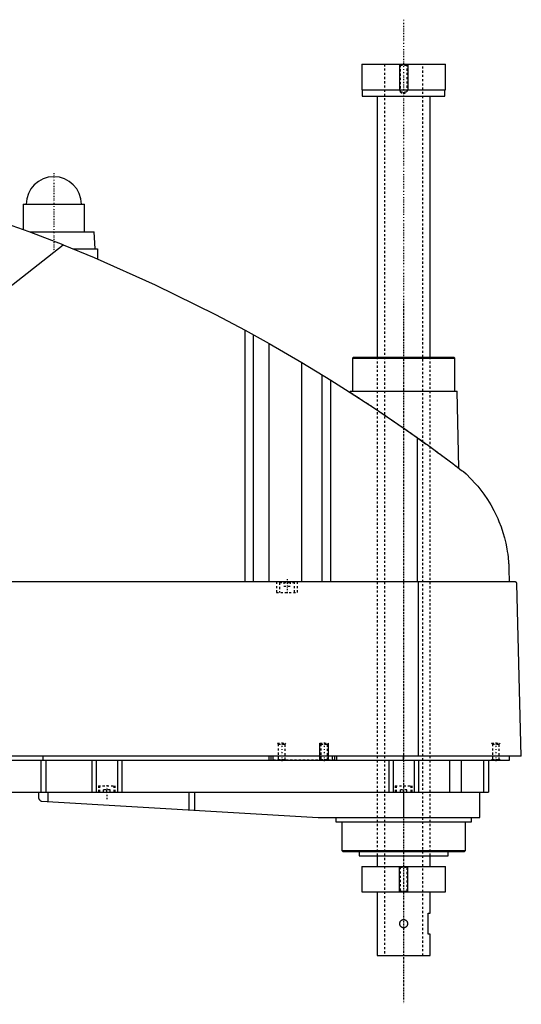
# Model space of a CAD drawing. Extents: x -181 to 906, y -82 to 389.
# Tile 3 of 3: x 669 to 906, y -82 to 382. Entities that reach past the tile are written whole.
import ezdxf

# ---------------------------------------------------------------- set-up
doc = ezdxf.new("R2010")
doc.units = 0
doc.linetypes.add('CENTER', pattern=[1.5, 0.45, -0.5, 0.05, -0.5])
doc.linetypes.add('DASHED', pattern=[2, 1, -1])
for name, color, linetype in [('AM_0', 7, 'CONTINUOUS'), ('AM_10', 7, 'CONTINUOUS'), ('AM_3', 7, 'DASHED'), ('AM_7', 7, 'CENTER')]:
    doc.layers.add(name, color=color, linetype=linetype)

msp = doc.modelspace()

# ---------------------------------------------------------------- linework, layer by layer
at = {"layer": 'AM_0', "color": 7, "linetype": 'CONTINUOUS'}
for p, q in [((830.25, 360.5), (830.25, 348.5)), ((830.25, 360.5), (869.75, 360.5)), ((869.75, 348.5), (869.75, 360.5)), ((830.25, 348.5), (869.75, 348.5)), ((830.5, 348.5), (830.5, 345.5)), ((869.5, 345.5), (869.5, 348.5)), ((830.5, 345.5), (869.5, 345.5)), ((837.5, 345.5), (837.5, 222.5)), ((862.5, 222.5), (862.5, 345.5)), ((670.5, 294.5), (670.5, 282.67)), ((670.5, 294.5), (699.5, 294.5)), ((699.5, 281.5), (699.5, 294.5)), ((673.65, 281.5), (704, 281.5)), ((704.5, 273.5), (704, 281.5)), ((545.22, 161.75), (689.33, 275.44)), ((694.16, 273.5), (705.65, 273.5)), ((705.65, 273.5), (705.65, 268.73)), ((775.22, 116.6), (775.22, 235.17)), ((775.22, 235.17), (786.56, 228.89)), ((779.22, 116.6), (779.22, 232.98)), ((786.56, 116.6), (786.56, 228.89)), ((786.56, 228.89), (801.96, 219.97)), ((801.96, 116.6), (801.96, 219.97)), ((801.96, 219.97), (815.65, 211.64)), ((826.33, 222.5), (825.83, 222)), ((825.83, 222), (825.83, 206.5)), ((825.83, 222), (874.17, 222)), ((826.33, 222.5), (873.67, 222.5)), ((874.17, 222), (873.67, 222.5)), ((874.17, 206.5), (874.17, 222)), ((811.52, 116.6), (811.52, 214.2)), ((815.65, 116.6), (815.65, 211.64)), ((824.83, 206.5), (824.81, 205.86)), ((824.83, 206.5), (875.17, 206.5)), ((876.04, 170.15), (875.17, 206.5)), ((856.53, 116.6), (856.53, 184.45)), ((899.63, 122.62), (899.77, 116.6)), ((902.45, 116.6), (332.05, 116.6)), ((857.01, 34.5), (857.01, 116.6)), ((905.5, 34.5), (903.45, 115.63)), ((905.5, 34.5), (328.96, 34.5)), ((360, 32.5), (900, 32.5)), ((678.85, 32.5), (678.85, 17.5)), ((680, 32.5), (680, 34.5)), ((681.18, 32.5), (681.18, 17.5)), ((703, 32.5), (703, 17.5)), ((705, 32.5), (705, 17.5)), ((715, 32.5), (715, 17.5)), ((717, 32.5), (717, 17.5)), ((786.5, 32.5), (786.5, 34.5)), ((787.5, 32.5), (787.5, 34.5)), ((788.5, 32.5), (788.5, 34.5)), ((816.5, 32.5), (816.5, 34.5)), ((817.5, 32.5), (817.5, 34.5)), ((818.5, 32.5), (818.5, 34.5)), ((843, 32.5), (843, 17.5)), ((845, 32.5), (845, 17.5)), ((850, 32.5), (850, 34.5)), ((855, 32.5), (855, 17.5)), ((857, 32.5), (857, 17.5)), ((871.56, 32.5), (871.56, 17.5)), ((877.09, 32.5), (877.09, 17.5)), ((887.69, 32.5), (887.69, 17.5)), ((890, 32.5), (890, 17.5)), ((900, 32.5), (900, 34.5)), ((582, 17.5), (890, 17.5)), ((677.8, 17.5), (677.8, 14.74)), ((682.14, 17.5), (682.14, 13.1)), ((748.68, 17.5), (748.68, 9.14)), ((751.33, 17.5), (751.33, 8.99)), ((850, 17.5), (850, 5.5)), ((886, 5.5), (886, 17.5)), ((679.14, 13.27), (809.7, 5.52)), ((810.3, 5.5), (886, 5.5)), ((818, 5.5), (818, 3.5)), ((882, 3.5), (882, 5.5)), ((818, 3.5), (882, 3.5)), ((820.83, 3.5), (820.83, -10)), ((879.17, -10), (879.17, 3.5)), ((820.83, -10), (821.33, -10.5)), ((820.83, -10), (879.17, -10)), ((821.33, -10.5), (878.67, -10.5)), ((829, -10.5), (829, -12.5)), ((829, -12.5), (871, -12.5)), ((837.5, -12.5), (837.5, -17.5)), ((862.5, -17.5), (862.5, -12.5)), ((871, -12.5), (871, -10.5)), ((878.67, -10.5), (879.17, -10)), ((830.25, -17.5), (830.25, -29.5)), ((830.25, -17.5), (869.75, -17.5)), ((869.75, -29.5), (869.75, -17.5)), ((830.25, -29.5), (869.75, -29.5)), ((837.5, -29.5), (837.5, -59.5)), ((862.5, -39.5), (862.5, -29.5)), ((861.5, -49.5), (861.5, -39.5)), ((861.5, -39.5), (862.5, -39.5)), ((862.5, -49.5), (861.5, -49.5)), ((862.5, -59.5), (862.5, -49.5)), ((837.5, -59.5), (862.5, -59.5))]:
    msp.add_line(p, q, dxfattribs=at)
for points in [[(689.33, 275.44, 0), (673.4, 281.59, 0), (641.19, 292.86, 0), (608.52, 302.74, 0), (592.03, 307.16, 0)], [(689.33, 275.44, 0), (703.96, 269.45, 0), (732.87, 256.58, 0), (761.24, 242.59, 0), (775.22, 235.17, 0)], [(815.65, 211.64, 0), (822.58, 207.29, 0), (836.3, 198.36, 0), (849.84, 189.16, 0), (856.53, 184.45, 0)], [(856.53, 184.45, 0), (857.18, 184, 0), (858.46, 183.08, 0), (859.75, 182.16, 0), (860.38, 181.7, 0), (861.02, 181.24, 0), (862.29, 180.33, 0), (863.54, 179.42, 0), (864.79, 178.51, 0), (866.03, 177.6, 0), (867.25, 176.7, 0), (867.86, 176.26, 0), (868.47, 175.81, 0), (869.67, 174.92, 0), (870.86, 174.04, 0), (872.03, 173.16, 0), (873.19, 172.3, 0), (874.33, 171.44, 0), (874.89, 171.01, 0), (875.45, 170.59, 0), (876.56, 169.75, 0), (877.65, 168.93, 0), (878.19, 168.52, 0)], [(878.19, 168.52, 0), (879.41, 167.42, 0), (881.74, 165.15, 0), (883.91, 162.81, 0), (884.94, 161.61, 0), (885.93, 160.4, 0), (887.8, 157.92, 0), (889.52, 155.41, 0), (891.09, 152.85, 0), (892.52, 150.27, 0), (893.8, 147.67, 0), (894.38, 146.37, 0), (894.93, 145.07, 0), (895.93, 142.48, 0), (896.8, 139.89, 0), (897.54, 137.32, 0), (898.16, 134.76, 0), (898.67, 132.21, 0), (898.88, 130.94, 0), (899.07, 129.67, 0), (899.26, 128.15, 0), (899.31, 127.72, 0), (899.35, 127.27, 0), (899.37, 127.05, 0), (899.39, 126.83, 0), (899.43, 126.37, 0), (899.47, 125.91, 0), (899.5, 125.44, 0), (899.53, 124.96, 0), (899.56, 124.47, 0), (899.58, 124.22, 0), (899.59, 123.97, 0), (899.61, 123.44, 0), (899.63, 122.9, 0), (899.63, 122.62, 0)], [(903.45, 115.63, 0), (903.45, 115.63, 0), (903.45, 115.63, 0), (903.45, 115.64, 0), (903.45, 115.64, 0), (903.45, 115.64, 0), (903.45, 115.65, 0), (903.45, 115.65, 0), (903.45, 115.66, 0), (903.45, 115.67, 0), (903.45, 115.67, 0), (903.45, 115.67, 0), (903.45, 115.68, 0), (903.45, 115.68, 0), (903.45, 115.69, 0), (903.45, 115.69, 0), (903.45, 115.7, 0), (903.44, 115.7, 0), (903.44, 115.71, 0), (903.44, 115.71, 0), (903.44, 115.71, 0), (903.44, 115.72, 0), (903.44, 115.72, 0), (903.44, 115.72, 0), (903.44, 115.73, 0), (903.44, 115.73, 0), (903.44, 115.74, 0), (903.44, 115.74, 0), (903.44, 115.74, 0), (903.44, 115.75, 0), (903.44, 115.75, 0), (903.44, 115.76, 0), (903.44, 115.76, 0), (903.44, 115.77, 0), (903.44, 115.77, 0), (903.43, 115.77, 0), (903.43, 115.78, 0), (903.43, 115.79, 0), (903.43, 115.82, 0), (903.42, 115.84, 0), (903.41, 115.87, 0), (903.41, 115.88, 0), (903.41, 115.89, 0), (903.4, 115.91, 0), (903.39, 115.93, 0), (903.39, 115.95, 0), (903.38, 115.97, 0), (903.37, 115.99, 0), (903.37, 116, 0), (903.36, 116.01, 0), (903.35, 116.03, 0), (903.35, 116.04, 0), (903.34, 116.05, 0), (903.34, 116.06, 0), (903.33, 116.08, 0), (903.32, 116.09, 0), (903.32, 116.1, 0), (903.31, 116.11, 0), (903.3, 116.12, 0), (903.3, 116.13, 0), (903.27, 116.18, 0), (903.21, 116.24, 0), (903.16, 116.3, 0), (903.1, 116.36, 0), (903.05, 116.4, 0), (903.02, 116.42, 0), (902.99, 116.44, 0), (902.93, 116.48, 0), (902.86, 116.51, 0), (902.8, 116.54, 0), (902.74, 116.56, 0), (902.67, 116.57, 0), (902.64, 116.58, 0), (902.61, 116.59, 0), (902.54, 116.6, 0), (902.48, 116.6, 0), (902.45, 116.6, 0)], [(677.8, 14.74, 0), (677.8, 14.74, 0), (677.8, 14.73, 0), (677.8, 14.73, 0), (677.8, 14.73, 0), (677.8, 14.73, 0), (677.8, 14.72, 0), (677.8, 14.72, 0), (677.81, 14.71, 0), (677.81, 14.7, 0), (677.81, 14.69, 0), (677.81, 14.69, 0), (677.81, 14.68, 0), (677.82, 14.67, 0), (677.82, 14.66, 0), (677.82, 14.65, 0), (677.83, 14.64, 0), (677.83, 14.62, 0), (677.83, 14.62, 0), (677.83, 14.61, 0), (677.84, 14.6, 0), (677.84, 14.58, 0), (677.84, 14.58, 0), (677.86, 14.53, 0), (677.89, 14.44, 0), (677.93, 14.34, 0), (677.98, 14.24, 0), (678.04, 14.14, 0), (678.11, 14.04, 0), (678.14, 13.99, 0), (678.18, 13.94, 0), (678.26, 13.84, 0), (678.35, 13.75, 0), (678.45, 13.66, 0), (678.56, 13.57, 0), (678.67, 13.49, 0), (678.73, 13.46, 0), (678.8, 13.42, 0), (678.93, 13.36, 0), (679.07, 13.3, 0), (679.14, 13.27, 0)], [(851.82, -44.5, 0), (851.82, -44.55, 0), (851.81, -44.66, 0), (851.8, -44.77, 0), (851.79, -44.82, 0), (851.78, -44.88, 0), (851.76, -44.99, 0), (851.73, -45.1, 0), (851.69, -45.2, 0), (851.65, -45.31, 0), (851.61, -45.41, 0), (851.58, -45.46, 0), (851.56, -45.51, 0), (851.5, -45.6, 0), (851.44, -45.69, 0), (851.37, -45.78, 0), (851.3, -45.86, 0), (851.23, -45.93, 0), (851.19, -45.97, 0), (851.15, -46.01, 0), (851.07, -46.08, 0), (850.98, -46.14, 0), (850.93, -46.17, 0), (850.88, -46.2, 0), (850.79, -46.26, 0), (850.69, -46.3, 0), (850.64, -46.33, 0), (850.59, -46.35, 0), (850.48, -46.38, 0), (850.37, -46.41, 0), (850.27, -46.43, 0), (850.16, -46.44, 0), (850.05, -46.45, 0), (850, -46.45, 0), (849.95, -46.45, 0), (849.84, -46.44, 0), (849.73, -46.43, 0), (849.63, -46.41, 0), (849.52, -46.38, 0), (849.41, -46.35, 0), (849.36, -46.33, 0), (849.31, -46.3, 0), (849.21, -46.26, 0), (849.11, -46.2, 0), (849.02, -46.14, 0), (848.93, -46.08, 0), (848.85, -46.01, 0), (848.81, -45.97, 0), (848.77, -45.93, 0), (848.7, -45.86, 0), (848.63, -45.78, 0), (848.56, -45.69, 0), (848.5, -45.6, 0), (848.44, -45.51, 0), (848.42, -45.46, 0), (848.39, -45.41, 0), (848.35, -45.31, 0), (848.3, -45.2, 0), (848.27, -45.09, 0), (848.24, -44.99, 0), (848.22, -44.88, 0), (848.21, -44.82, 0), (848.2, -44.77, 0), (848.19, -44.66, 0), (848.18, -44.55, 0), (848.18, -44.5, 0), (848.18, -44.45, 0), (848.19, -44.34, 0), (848.2, -44.23, 0), (848.21, -44.18, 0), (848.22, -44.12, 0), (848.24, -44.01, 0), (848.27, -43.91, 0), (848.3, -43.8, 0), (848.35, -43.69, 0), (848.39, -43.59, 0), (848.42, -43.54, 0), (848.44, -43.49, 0), (848.5, -43.4, 0), (848.56, -43.31, 0), (848.63, -43.22, 0), (848.7, -43.14, 0), (848.77, -43.07, 0), (848.81, -43.03, 0), (848.85, -42.99, 0), (848.93, -42.92, 0), (849.02, -42.86, 0), (849.11, -42.8, 0), (849.21, -42.74, 0), (849.31, -42.7, 0), (849.36, -42.67, 0), (849.41, -42.65, 0), (849.52, -42.62, 0), (849.63, -42.59, 0), (849.73, -42.57, 0), (849.84, -42.56, 0), (849.95, -42.55, 0), (850, -42.55, 0), (850.05, -42.55, 0), (850.16, -42.56, 0), (850.27, -42.57, 0), (850.37, -42.59, 0), (850.48, -42.62, 0), (850.59, -42.65, 0), (850.64, -42.67, 0), (850.69, -42.7, 0), (850.79, -42.74, 0), (850.89, -42.8, 0), (850.93, -42.83, 0), (850.98, -42.86, 0), (851.07, -42.92, 0), (851.15, -42.99, 0), (851.19, -43.03, 0), (851.23, -43.07, 0), (851.3, -43.14, 0), (851.37, -43.22, 0), (851.44, -43.31, 0), (851.5, -43.4, 0), (851.56, -43.49, 0), (851.58, -43.54, 0), (851.61, -43.59, 0), (851.65, -43.69, 0), (851.7, -43.8, 0), (851.73, -43.91, 0), (851.76, -44.01, 0), (851.78, -44.12, 0), (851.79, -44.18, 0), (851.8, -44.23, 0), (851.81, -44.34, 0), (851.82, -44.45, 0), (851.82, -44.5, 0)]]:
    msp.add_polyline3d(points, dxfattribs=at)
for centre, radius, start, end in [((685, 294.5), 13, 0, 180), ((810.3, 15.5), 10, 266.6, 270)]:
    msp.add_arc(centre, radius, start, end, dxfattribs=at)
at = {"layer": 'AM_10', "color": 7, "linetype": 'CONTINUOUS'}
for p, q in [((848, 360.5), (848, 348.5)), ((852, 360.5), (852, 348.5)), ((848.38, 347.84), (848, 348.5)), ((848, 348.5), (852, 348.5)), ((851.62, 347.84), (852, 348.5)), ((810.5, 32.5), (810.5, 40.5)), ((814.5, 32.5), (814.5, 40.5)), ((848, -29.5), (848, -17.5)), ((852, -29.5), (852, -17.5))]:
    msp.add_line(p, q, dxfattribs=at)
at = {"layer": 'AM_3', "color": 6, "linetype": 'DASHED'}
for p, q in [((841, 360.5), (841, -59.5)), ((848, 360.5), (848.38, 360.12)), ((848.38, 360.12), (848.38, 347.44)), ((848.38, 360.12), (851.62, 360.12)), ((851.62, 360.12), (852, 360.5)), ((851.62, 347.44), (851.62, 360.12)), ((859, -59.5), (859, 360.5)), ((848.38, 347.44), (850, 346.5)), ((848.38, 347.44), (851.62, 347.44)), ((850, 346.5), (851.62, 347.44)), ((837.5, 222.5), (837.5, -12.5)), ((862.5, -12.5), (862.5, 222.5)), ((790, 116.6), (790, 111.6)), ((791.9, 116.6), (791.5, 116.2)), ((791.5, 116.2), (791.5, 111.6)), ((791.5, 116.2), (798.5, 116.2)), ((793.5, 116.6), (793.5, 114.6)), ((795, 116.6), (795, 114.6)), ((796.5, 116.6), (796.5, 114.6)), ((798.5, 116.2), (798.1, 116.6)), ((798.5, 111.6), (798.5, 116.2)), ((800, 111.6), (800, 116.6)), ((790, 111.6), (800, 111.6)), ((793.5, 114.6), (796.5, 114.6)), ((790.5, 40.5), (790.88, 40.12)), ((790.5, 40.5), (794.5, 40.5)), ((790.88, 40.12), (790.88, 32.88)), ((790.88, 40.12), (794.12, 40.12)), ((794.12, 40.12), (794.5, 40.5)), ((794.12, 32.88), (794.12, 40.12)), ((810.5, 40.5), (810.88, 40.12)), ((810.5, 40.5), (814.5, 40.5)), ((810.88, 40.12), (810.88, 32.88)), ((810.88, 40.12), (814.12, 40.12)), ((814.12, 40.12), (814.5, 40.5)), ((814.12, 32.88), (814.12, 40.12)), ((891.5, 40.5), (891.88, 40.12)), ((891.5, 40.5), (895.5, 40.5)), ((891.88, 40.12), (891.88, 32.88)), ((891.88, 40.12), (895.12, 40.12)), ((895.12, 40.12), (895.5, 40.5)), ((895.12, 32.88), (895.12, 40.12)), ((817.5, 32.5), (788.5, 32.5)), ((790.88, 32.88), (790.5, 32.5)), ((790.88, 32.88), (794.12, 32.88)), ((794.5, 32.5), (794.12, 32.88)), ((810.88, 32.88), (810.5, 32.5)), ((810.88, 32.88), (814.12, 32.88)), ((814.5, 32.5), (814.12, 32.88)), ((891.88, 32.88), (891.5, 32.5)), ((891.88, 32.88), (895.12, 32.88)), ((895.5, 32.5), (895.12, 32.88)), ((706, 20.5), (706, 17.5)), ((706, 20.5), (714, 20.5)), ((706.5, 20.5), (706.5, 17.5)), ((713.5, 17.5), (713.5, 20.5)), ((714, 17.5), (714, 20.5)), ((846, 20.5), (846, 17.5)), ((846, 20.5), (854, 20.5)), ((846.5, 20.5), (846.5, 17.5)), ((853.5, 17.5), (853.5, 20.5)), ((854, 17.5), (854, 20.5)), ((711.5, 18.5), (708.5, 18.5)), ((708.5, 17.5), (708.5, 18.5)), ((710, 17.5), (710, 18.5)), ((711.5, 17.5), (711.5, 18.5)), ((851.5, 18.5), (848.5, 18.5)), ((848.5, 17.5), (848.5, 18.5)), ((850, 17.5), (850, 18.5)), ((851.5, 17.5), (851.5, 18.5)), ((848, -17.5), (848.38, -17.88)), ((848.38, -17.88), (848.38, -29.12)), ((848.38, -17.88), (851.62, -17.88)), ((851.62, -17.88), (852, -17.5)), ((851.62, -29.12), (851.62, -17.88)), ((848.38, -29.12), (848, -29.5)), ((848.38, -29.12), (851.62, -29.12)), ((852, -29.5), (851.62, -29.12))]:
    msp.add_line(p, q, dxfattribs=at)
msp.add_polyline3d([(824.81, 205.86, 0), (824.81, 205.86, 0), (824.84, 205.85, 0), (824.89, 205.81, 0), (824.92, 205.79, 0), (824.97, 205.76, 0), (825.07, 205.7, 0), (825.2, 205.62, 0), (825.35, 205.52, 0), (825.53, 205.4, 0), (825.74, 205.27, 0), (825.86, 205.19, 0), (825.98, 205.12, 0), (826.23, 204.95, 0), (826.52, 204.77, 0), (826.82, 204.57, 0), (827.15, 204.36, 0), (827.5, 204.13, 0), (827.68, 204.02, 0), (827.87, 203.89, 0), (828.26, 203.64, 0), (828.67, 203.38, 0), (828.88, 203.24, 0), (829.09, 203.1, 0), (829.53, 202.81, 0), (829.99, 202.52, 0), (830.22, 202.37, 0), (830.46, 202.21, 0), (830.93, 201.9, 0), (831.42, 201.58, 0), (831.91, 201.26, 0), (832.43, 200.92, 0), (832.95, 200.58, 0), (833.22, 200.4, 0), (833.5, 200.22, 0), (834.05, 199.85, 0), (834.62, 199.48, 0), (835.21, 199.09, 0), (835.8, 198.69, 0), (836.41, 198.29, 0), (836.72, 198.09, 0), (837.03, 197.88, 0), (837.66, 197.46, 0), (838.29, 197.03, 0), (838.94, 196.6, 0), (839.59, 196.16, 0), (840.25, 195.72, 0), (840.58, 195.5, 0), (840.91, 195.27, 0), (841.58, 194.82, 0), (842.26, 194.36, 0), (842.93, 193.9, 0), (843.61, 193.44, 0), (844.3, 192.98, 0), (844.64, 192.74, 0), (844.98, 192.51, 0), (845.66, 192.04, 0), (846.34, 191.58, 0), (847.02, 191.11, 0), (847.69, 190.65, 0), (848.36, 190.18, 0), (848.69, 189.95, 0), (849.03, 189.72, 0), (849.68, 189.26, 0), (850.34, 188.81, 0), (850.67, 188.58, 0), (851, 188.35, 0), (851.66, 187.89, 0), (852.33, 187.42, 0), (852.66, 187.18, 0), (853, 186.95, 0), (853.67, 186.47, 0), (854.35, 186, 0), (855.03, 185.52, 0), (855.7, 185.04, 0), (856.38, 184.56, 0), (856.72, 184.32, 0), (857.05, 184.08, 0), (857.73, 183.6, 0), (858.39, 183.13, 0), (859.06, 182.65, 0), (859.72, 182.18, 0), (860.37, 181.71, 0), (860.7, 181.47, 0), (861.02, 181.24, 0), (861.67, 180.78, 0), (862.3, 180.32, 0), (862.93, 179.86, 0), (863.54, 179.42, 0), (864.15, 178.97, 0), (864.45, 178.76, 0), (864.75, 178.54, 0), (865.34, 178.11, 0), (865.91, 177.69, 0), (866.47, 177.28, 0), (867.02, 176.87, 0), (867.56, 176.48, 0), (867.82, 176.28, 0), (868.08, 176.09, 0), (868.59, 175.72, 0), (869.08, 175.35, 0), (869.57, 175, 0), (870.04, 174.64, 0), (870.51, 174.3, 0), (870.74, 174.12, 0), (870.97, 173.96, 0), (871.41, 173.63, 0), (871.84, 173.3, 0), (872.05, 173.15, 0), (872.26, 172.99, 0), (872.66, 172.7, 0), (873.04, 172.41, 0), (873.22, 172.27, 0), (873.4, 172.14, 0), (873.74, 171.88, 0), (874.06, 171.64, 0), (874.36, 171.41, 0), (874.64, 171.21, 0), (874.89, 171.02, 0), (875.01, 170.93, 0), (875.12, 170.84, 0), (875.32, 170.69, 0), (875.5, 170.55, 0), (875.66, 170.44, 0), (875.78, 170.34, 0), (875.89, 170.26, 0), (875.93, 170.23, 0), (875.96, 170.21, 0), (876.01, 170.17, 0), (876.04, 170.15, 0), (876.04, 170.15, 0)], dxfattribs=at)
at = {"layer": 'AM_7', "color": 4, "linetype": 'CENTER'}
for p, q in [((850, 381.5), (850, -80.5)), ((685, 309.2), (685, 271.8)), ((671.35, 294.5), (698.65, 294.5)), ((850, 247.5), (850, -82.5)), ((795, 117.9), (795, 111.3)), ((792.5, 40.9), (792.5, 32.1)), ((812.5, 40.9), (812.5, 32.1)), ((893.5, 40.9), (893.5, 32.1)), ((710, 20.8), (710, 14.2))]:
    msp.add_line(p, q, dxfattribs=at)

doc.saveas('drawing.dxf')
